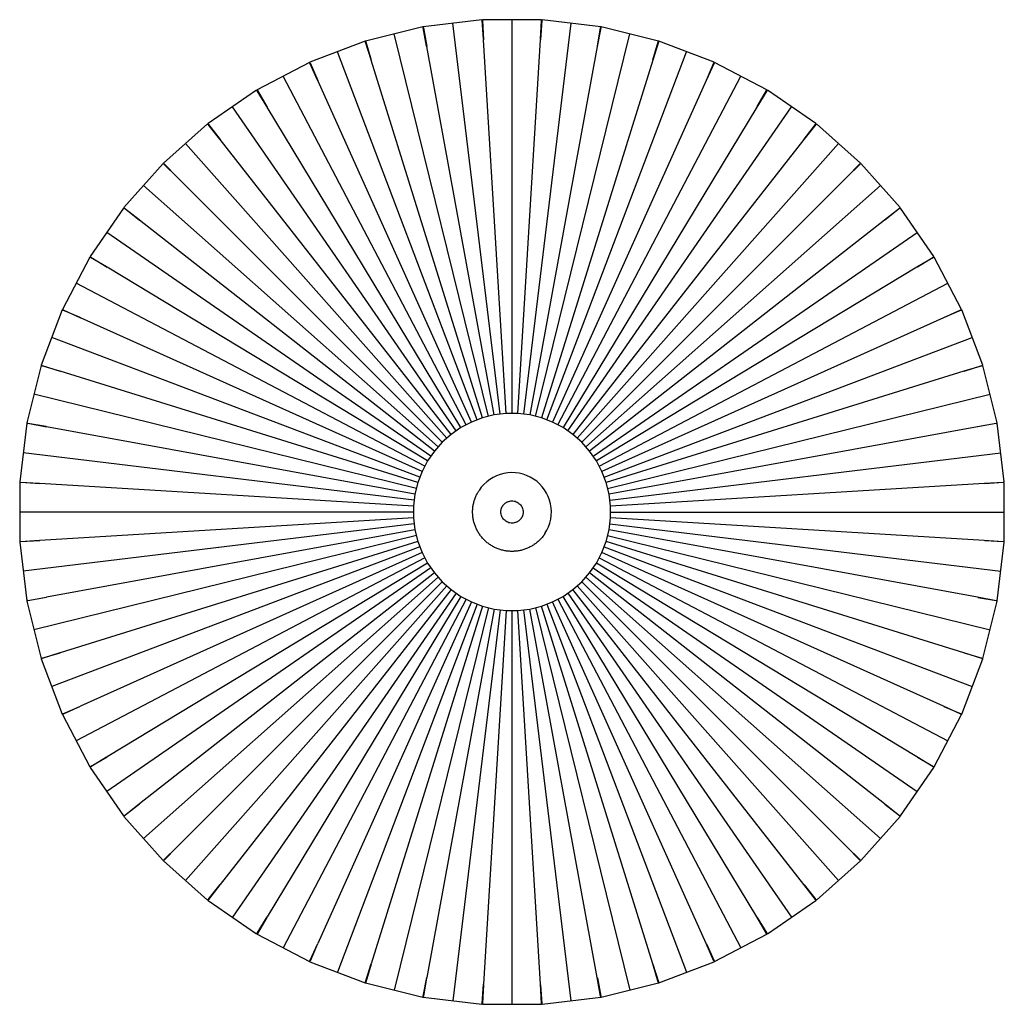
# Paper-space layout '_Superior' of a CAD drawing. Header units: inches. Extents: x -9.8 to 9.8, y -9.8 to 9.8.
import ezdxf

# ---------------------------------------------------------------- set-up
doc = ezdxf.new("R2010")
doc.units = ezdxf.units.IN
doc.header["$MEASUREMENT"] = 0

psp = doc.layouts.new('_Superior')

# ---------------------------------------------------------------- linework, layer by layer
at = {"color": 7, "linetype": 'Continuous', "lineweight": 25}
for p, q in [((0.591, 9.843), (-0.591, 9.843)), ((-0.591, 9.825), (-0.591, 9.843)), ((0, 1.969), (0, 9.843)), ((0.591, 9.843), (0.591, 9.825)), ((-1.782, 9.698), (-2.929, 9.415)), ((-1.782, 9.698), (-1.778, 9.681)), ((-1.707, 9.315), (-1.778, 9.681)), ((-0.6, 9.842), (-1.773, 9.7)), ((-1.77, 9.682), (-1.773, 9.7)), ((-1.77, 9.682), (-1.705, 9.304)), ((-0.237, 1.954), (-1.186, 9.771)), ((-0.6, 9.842), (-0.598, 9.824)), ((-0.572, 9.453), (-0.598, 9.824)), ((-0.59, 9.825), (-0.571, 9.442)), ((0.237, 1.954), (1.186, 9.771)), ((0.598, 9.824), (0.571, 9.442)), ((0.572, 9.453), (0.591, 9.825)), ((0.598, 9.824), (0.6, 9.842)), ((1.773, 9.7), (0.6, 9.842)), ((1.778, 9.681), (1.705, 9.304)), ((1.707, 9.315), (1.77, 9.682)), ((1.77, 9.682), (1.773, 9.7)), ((1.778, 9.681), (1.782, 9.698)), ((2.929, 9.415), (1.782, 9.698)), ((-0.471, 1.911), (-2.355, 9.557)), ((0.471, 1.911), (2.355, 9.557)), ((-2.938, 9.412), (-4.042, 8.994)), ((-2.938, 9.412), (-2.932, 9.396)), ((-2.817, 9.042), (-2.932, 9.396)), ((-2.925, 9.398), (-2.929, 9.415)), ((-2.924, 9.398), (-2.814, 9.031)), ((-0.355, 1.94), (-1.705, 9.304)), ((-0.119, 1.969), (-0.571, 9.442)), ((0.119, 1.969), (0.571, 9.442)), ((1.705, 9.304), (0.355, 1.94)), ((2.932, 9.396), (2.814, 9.031)), ((2.818, 9.042), (2.925, 9.398)), ((2.925, 9.398), (2.929, 9.415)), ((2.932, 9.396), (2.938, 9.412)), ((4.042, 8.994), (2.938, 9.412)), ((-0.698, 1.841), (-3.49, 9.203)), ((0.698, 1.841), (3.49, 9.203)), ((-4.051, 8.99), (-5.097, 8.441)), ((-4.051, 8.99), (-4.043, 8.974)), ((-3.887, 8.636), (-4.043, 8.974)), ((-4.036, 8.977), (-4.042, 8.994)), ((-4.036, 8.977), (-3.882, 8.626)), ((-0.587, 1.883), (-2.814, 9.031)), ((2.814, 9.031), (0.587, 1.883)), ((4.043, 8.974), (3.882, 8.626)), ((3.887, 8.636), (4.036, 8.977)), ((4.036, 8.977), (4.042, 8.994)), ((4.043, 8.974), (4.051, 8.99)), ((5.097, 8.441), (4.051, 8.99)), ((-0.915, 1.743), (-4.574, 8.715)), ((0.915, 1.743), (4.574, 8.715)), ((-0.809, 1.798), (-3.882, 8.626)), ((3.882, 8.626), (0.809, 1.798)), ((-5.105, 8.436), (-6.077, 7.765)), ((-5.105, 8.436), (-5.095, 8.421)), ((-5.089, 8.425), (-5.097, 8.441)), ((-4.899, 8.105), (-5.095, 8.421)), ((-5.088, 8.425), (-4.894, 8.095)), ((5.095, 8.421), (4.894, 8.095)), ((4.899, 8.105), (5.089, 8.425)), ((5.089, 8.425), (5.097, 8.441)), ((5.095, 8.421), (5.105, 8.436)), ((6.077, 7.765), (5.105, 8.436)), ((-1.118, 1.62), (-5.591, 8.1)), ((-1.02, 1.688), (-4.894, 8.095)), ((4.894, 8.095), (1.02, 1.688)), ((1.118, 1.62), (5.591, 8.1)), ((-6.085, 7.759), (-6.969, 6.976)), ((-6.085, 7.759), (-6.073, 7.746)), ((-6.067, 7.75), (-6.077, 7.765)), ((-5.84, 7.455), (-6.073, 7.746)), ((-6.067, 7.75), (-5.834, 7.446)), ((6.073, 7.745), (5.834, 7.446)), ((5.841, 7.455), (6.067, 7.75)), ((6.067, 7.75), (6.077, 7.765)), ((6.073, 7.746), (6.085, 7.759)), ((6.969, 6.976), (6.085, 7.759)), ((-1.305, 1.473), (-6.527, 7.367)), ((-1.216, 1.552), (-5.834, 7.446)), ((5.834, 7.446), (1.216, 1.552)), ((1.305, 1.473), (6.527, 7.367)), ((-6.976, 6.969), (-7.759, 6.085)), ((-6.976, 6.969), (-6.962, 6.957)), ((-6.957, 6.962), (-6.969, 6.976)), ((-6.696, 6.697), (-6.962, 6.957)), ((-6.957, 6.963), (-6.689, 6.689)), ((6.963, 6.957), (6.689, 6.689)), ((6.697, 6.696), (6.957, 6.962)), ((6.957, 6.962), (6.969, 6.976)), ((6.962, 6.957), (6.976, 6.969)), ((7.759, 6.085), (6.976, 6.969)), ((-1.473, 1.305), (-7.367, 6.527)), ((-1.394, 1.394), (-6.689, 6.689)), ((6.689, 6.689), (1.394, 1.394)), ((1.473, 1.305), (7.367, 6.527)), ((-7.765, 6.077), (-8.436, 5.105)), ((-7.765, 6.077), (-7.75, 6.067)), ((-7.746, 6.073), (-7.759, 6.085)), ((-7.455, 5.841), (-7.75, 6.067)), ((-7.745, 6.073), (-7.446, 5.834)), ((7.75, 6.067), (7.446, 5.834)), ((7.455, 5.84), (7.746, 6.073)), ((7.746, 6.073), (7.759, 6.085)), ((7.75, 6.067), (7.765, 6.077)), ((8.436, 5.105), (7.765, 6.077)), ((-1.552, 1.216), (-7.446, 5.834)), ((7.446, 5.834), (1.552, 1.216)), ((-1.62, 1.118), (-8.1, 5.591)), ((1.62, 1.118), (8.1, 5.591)), ((-8.441, 5.097), (-8.99, 4.051)), ((-8.441, 5.097), (-8.425, 5.089)), ((-8.421, 5.095), (-8.436, 5.105)), ((-8.105, 4.899), (-8.425, 5.089)), ((-8.421, 5.095), (-8.095, 4.894)), ((8.425, 5.088), (8.095, 4.894)), ((8.105, 4.899), (8.421, 5.095)), ((8.421, 5.095), (8.436, 5.105)), ((8.425, 5.089), (8.441, 5.097)), ((8.99, 4.051), (8.441, 5.097)), ((-1.688, 1.02), (-8.095, 4.894)), ((8.095, 4.894), (1.688, 1.02)), ((-1.743, 0.915), (-8.715, 4.574)), ((1.743, 0.915), (8.715, 4.574)), ((-8.994, 4.042), (-9.412, 2.938)), ((-8.994, 4.042), (-8.977, 4.036)), ((-8.974, 4.043), (-8.99, 4.051)), ((-8.636, 3.887), (-8.977, 4.036)), ((-8.974, 4.043), (-8.626, 3.882)), ((8.977, 4.036), (8.626, 3.882)), ((8.636, 3.887), (8.974, 4.043)), ((8.974, 4.043), (8.99, 4.051)), ((8.977, 4.036), (8.994, 4.042)), ((9.412, 2.938), (8.994, 4.042)), ((-1.798, 0.809), (-8.626, 3.882)), ((8.626, 3.882), (1.798, 0.809)), ((-1.841, 0.698), (-9.203, 3.49)), ((1.841, 0.698), (9.203, 3.49)), ((-9.415, 2.929), (-9.698, 1.782)), ((-9.415, 2.929), (-9.398, 2.925)), ((-9.396, 2.932), (-9.412, 2.938)), ((-9.042, 2.818), (-9.398, 2.925)), ((-9.396, 2.932), (-9.031, 2.814)), ((-1.883, 0.587), (-9.031, 2.814)), ((9.031, 2.814), (1.883, 0.587)), ((9.398, 2.924), (9.031, 2.814)), ((9.042, 2.817), (9.396, 2.932)), ((9.396, 2.932), (9.412, 2.938)), ((9.398, 2.925), (9.415, 2.929)), ((9.698, 1.782), (9.415, 2.929)), ((-1.911, 0.471), (-9.557, 2.355)), ((1.911, 0.471), (9.557, 2.355)), ((-0.119, 1.969), (-0.355, 1.94)), ((0.119, 1.969), (-0.119, 1.969)), ((0.355, 1.94), (0.119, 1.969)), ((-9.7, 1.773), (-9.842, 0.6)), ((-9.7, 1.773), (-9.682, 1.77)), ((-9.681, 1.778), (-9.698, 1.782)), ((-9.681, 1.778), (-9.304, 1.705)), ((-0.809, 1.798), (-1.02, 1.688)), ((-0.587, 1.883), (-0.809, 1.798)), ((-0.355, 1.94), (-0.587, 1.883)), ((0.587, 1.883), (0.355, 1.94)), ((0.809, 1.798), (0.587, 1.883)), ((1.02, 1.688), (0.809, 1.798)), ((9.315, 1.707), (9.681, 1.778)), ((9.681, 1.778), (9.698, 1.782)), ((9.682, 1.77), (9.7, 1.773)), ((9.842, 0.6), (9.7, 1.773)), ((-9.315, 1.707), (-9.682, 1.77)), ((-1.94, 0.355), (-9.304, 1.705)), ((-1.02, 1.688), (-1.216, 1.552)), ((1.216, 1.552), (1.02, 1.688)), ((9.304, 1.705), (1.94, 0.355)), ((9.682, 1.77), (9.304, 1.705)), ((-1.394, 1.394), (-1.552, 1.216)), ((-1.216, 1.552), (-1.394, 1.394)), ((1.394, 1.394), (1.216, 1.552)), ((1.552, 1.216), (1.394, 1.394)), ((-1.954, 0.237), (-9.771, 1.186)), ((-1.552, 1.216), (-1.688, 1.02)), ((1.688, 1.02), (1.552, 1.216)), ((1.954, 0.237), (9.771, 1.186)), ((-1.688, 1.02), (-1.798, 0.809)), ((1.798, 0.809), (1.688, 1.02)), ((-1.798, 0.809), (-1.883, 0.587)), ((1.883, 0.587), (1.798, 0.809)), ((-9.843, 0.591), (-9.825, 0.591)), ((-9.843, 0.591), (-9.843, -0.591)), ((-9.824, 0.598), (-9.842, 0.6)), ((-9.453, 0.572), (-9.825, 0.591)), ((-9.824, 0.598), (-9.442, 0.571)), ((9.453, 0.572), (9.824, 0.598)), ((9.824, 0.598), (9.842, 0.6)), ((9.825, 0.591), (9.843, 0.591)), ((9.843, -0.591), (9.843, 0.591)), ((-1.969, 0.119), (-9.442, 0.571)), ((-1.883, 0.587), (-1.94, 0.355)), ((1.94, 0.355), (1.883, 0.587)), ((9.442, 0.571), (1.969, 0.119)), ((9.825, 0.59), (9.442, 0.571)), ((-1.94, 0.355), (-1.969, 0.119)), ((1.969, 0.119), (1.94, 0.355)), ((-1.969, 0), (-9.843, 0)), ((-1.969, 0.119), (-1.969, -0.119)), ((1.969, -0.119), (1.969, 0.119)), ((1.969, 0), (9.843, 0)), ((-1.969, -0.119), (-9.442, -0.571)), ((-1.969, -0.119), (-1.94, -0.355)), ((1.94, -0.355), (1.969, -0.119)), ((9.442, -0.571), (1.969, -0.119)), ((-1.954, -0.237), (-9.771, -1.186)), ((-1.94, -0.355), (-9.304, -1.705)), ((-1.94, -0.355), (-1.883, -0.587)), ((1.883, -0.587), (1.94, -0.355)), ((9.304, -1.705), (1.94, -0.355)), ((1.954, -0.237), (9.771, -1.186)), ((-9.825, -0.591), (-9.843, -0.591)), ((-9.825, -0.59), (-9.442, -0.571)), ((-9.453, -0.572), (-9.824, -0.598)), ((-1.911, -0.471), (-9.557, -2.355)), ((-1.883, -0.587), (-9.031, -2.814)), ((-1.883, -0.587), (-1.798, -0.809)), ((1.798, -0.809), (1.883, -0.587)), ((9.031, -2.814), (1.883, -0.587)), ((1.911, -0.471), (9.557, -2.355)), ((9.824, -0.598), (9.442, -0.571)), ((9.453, -0.572), (9.825, -0.591)), ((9.825, -0.591), (9.843, -0.591)), ((-9.842, -0.6), (-9.824, -0.598)), ((-9.842, -0.6), (-9.7, -1.773)), ((-1.841, -0.698), (-9.203, -3.49)), ((1.841, -0.698), (9.203, -3.49)), ((9.7, -1.773), (9.842, -0.6)), ((9.824, -0.598), (9.842, -0.6)), ((-1.743, -0.915), (-8.715, -4.574)), ((-1.798, -0.809), (-8.626, -3.882)), ((-1.798, -0.809), (-1.688, -1.02)), ((1.688, -1.02), (1.798, -0.809)), ((1.743, -0.915), (8.715, -4.574)), ((8.626, -3.882), (1.798, -0.809)), ((-1.62, -1.118), (-8.1, -5.591)), ((-1.688, -1.02), (-8.095, -4.894)), ((-1.688, -1.02), (-1.552, -1.216)), ((1.552, -1.216), (1.688, -1.02)), ((1.62, -1.118), (8.1, -5.591)), ((8.095, -4.894), (1.688, -1.02)), ((-1.552, -1.216), (-7.446, -5.834)), ((-1.473, -1.305), (-7.367, -6.527)), ((-1.552, -1.216), (-1.394, -1.394)), ((1.394, -1.394), (1.552, -1.216)), ((1.473, -1.305), (7.367, -6.527)), ((7.446, -5.834), (1.552, -1.216)), ((-1.394, -1.394), (-6.689, -6.689)), ((-1.305, -1.473), (-6.527, -7.367)), ((-1.216, -1.552), (-5.834, -7.446)), ((-1.394, -1.394), (-1.216, -1.552)), ((-1.216, -1.552), (-1.02, -1.688)), ((1.02, -1.688), (1.216, -1.552)), ((1.216, -1.552), (1.394, -1.394)), ((5.834, -7.446), (1.216, -1.552)), ((1.305, -1.473), (6.527, -7.367)), ((6.689, -6.689), (1.394, -1.394)), ((-9.682, -1.77), (-9.7, -1.773)), ((-9.682, -1.77), (-9.304, -1.705)), ((-9.315, -1.707), (-9.681, -1.778)), ((-1.118, -1.62), (-5.591, -8.1)), ((-1.02, -1.688), (-4.894, -8.095)), ((-0.915, -1.743), (-4.574, -8.715)), ((-1.02, -1.688), (-0.809, -1.798)), ((0.809, -1.798), (1.02, -1.688)), ((0.915, -1.743), (4.574, -8.715)), ((4.894, -8.095), (1.02, -1.688)), ((1.118, -1.62), (5.591, -8.1)), ((9.681, -1.778), (9.304, -1.705)), ((9.315, -1.707), (9.682, -1.77)), ((9.682, -1.77), (9.7, -1.773)), ((-9.698, -1.782), (-9.681, -1.778)), ((-9.698, -1.782), (-9.415, -2.929)), ((-0.809, -1.798), (-3.882, -8.626)), ((-0.698, -1.841), (-3.49, -9.203)), ((-0.587, -1.883), (-2.814, -9.031)), ((-0.471, -1.911), (-2.355, -9.557)), ((-0.355, -1.94), (-1.705, -9.304)), ((-0.237, -1.954), (-1.186, -9.771)), ((-0.809, -1.798), (-0.587, -1.883)), ((-0.587, -1.883), (-0.355, -1.94)), ((-0.119, -1.969), (-0.571, -9.442)), ((-0.355, -1.94), (-0.119, -1.969)), ((-0.119, -1.969), (0.119, -1.969)), ((0, -9.843), (0, -1.969)), ((0.119, -1.969), (0.355, -1.94)), ((0.571, -9.442), (0.119, -1.969)), ((1.186, -9.771), (0.237, -1.954)), ((0.355, -1.94), (0.587, -1.883)), ((1.705, -9.304), (0.355, -1.94)), ((0.471, -1.911), (2.355, -9.557)), ((0.587, -1.883), (0.809, -1.798)), ((2.814, -9.031), (0.587, -1.883)), ((0.698, -1.841), (3.49, -9.203)), ((3.882, -8.626), (0.809, -1.798)), ((9.415, -2.929), (9.698, -1.782)), ((9.681, -1.778), (9.698, -1.782)), ((-9.398, -2.925), (-9.415, -2.929)), ((-9.412, -2.938), (-9.396, -2.932)), ((-9.412, -2.938), (-8.994, -4.042)), ((-9.398, -2.924), (-9.031, -2.814)), ((-9.042, -2.817), (-9.396, -2.932)), ((8.994, -4.042), (9.412, -2.938)), ((9.396, -2.932), (9.031, -2.814)), ((9.042, -2.818), (9.398, -2.925)), ((9.396, -2.932), (9.412, -2.938)), ((9.398, -2.925), (9.415, -2.929)), ((-8.977, -4.036), (-8.626, -3.882)), ((-8.636, -3.887), (-8.974, -4.043)), ((8.974, -4.043), (8.626, -3.882)), ((8.636, -3.887), (8.977, -4.036)), ((-8.977, -4.036), (-8.994, -4.042)), ((-8.99, -4.051), (-8.974, -4.043)), ((-8.99, -4.051), (-8.441, -5.097)), ((8.441, -5.097), (8.99, -4.051)), ((8.974, -4.043), (8.99, -4.051)), ((8.977, -4.036), (8.994, -4.042)), ((-8.425, -5.088), (-8.095, -4.894)), ((-8.105, -4.899), (-8.421, -5.095)), ((8.421, -5.095), (8.095, -4.894)), ((8.105, -4.899), (8.425, -5.089)), ((-8.425, -5.089), (-8.441, -5.097)), ((-8.436, -5.105), (-8.421, -5.095)), ((-8.436, -5.105), (-7.765, -6.077)), ((7.765, -6.077), (8.436, -5.105)), ((8.421, -5.095), (8.436, -5.105)), ((8.425, -5.089), (8.441, -5.097)), ((-7.75, -6.067), (-7.446, -5.834)), ((-7.455, -5.84), (-7.746, -6.073)), ((7.745, -6.073), (7.446, -5.834)), ((7.455, -5.841), (7.75, -6.067)), ((-7.75, -6.067), (-7.765, -6.077)), ((-7.759, -6.085), (-7.746, -6.073)), ((-7.759, -6.085), (-6.976, -6.969)), ((6.976, -6.969), (7.759, -6.085)), ((7.746, -6.073), (7.759, -6.085)), ((7.75, -6.067), (7.765, -6.077)), ((-6.963, -6.957), (-6.689, -6.689)), ((6.957, -6.963), (6.689, -6.689)), ((-6.697, -6.696), (-6.957, -6.962)), ((6.696, -6.697), (6.962, -6.957)), ((-6.962, -6.957), (-6.976, -6.969)), ((-6.969, -6.976), (-6.957, -6.962)), ((-6.969, -6.976), (-6.085, -7.759)), ((6.085, -7.759), (6.969, -6.976)), ((6.957, -6.962), (6.969, -6.976)), ((6.962, -6.957), (6.976, -6.969)), ((-6.073, -7.745), (-5.834, -7.446)), ((-5.841, -7.455), (-6.067, -7.75)), ((6.067, -7.75), (5.834, -7.446)), ((5.84, -7.455), (6.073, -7.746)), ((-6.073, -7.746), (-6.085, -7.759)), ((-6.077, -7.765), (-6.067, -7.75)), ((-6.077, -7.765), (-5.105, -8.436)), ((5.105, -8.436), (6.077, -7.765)), ((6.067, -7.75), (6.077, -7.765)), ((6.073, -7.746), (6.085, -7.759)), ((-5.095, -8.421), (-4.894, -8.095)), ((-4.899, -8.105), (-5.089, -8.425)), ((5.088, -8.425), (4.894, -8.095)), ((4.899, -8.105), (5.095, -8.421)), ((-5.095, -8.421), (-5.105, -8.436)), ((-5.097, -8.441), (-5.089, -8.425)), ((-5.097, -8.441), (-4.051, -8.99)), ((4.051, -8.99), (5.097, -8.441)), ((5.089, -8.425), (5.097, -8.441)), ((5.095, -8.421), (5.105, -8.436)), ((-4.043, -8.974), (-3.882, -8.626)), ((-3.887, -8.636), (-4.036, -8.977)), ((4.036, -8.977), (3.882, -8.626)), ((3.887, -8.636), (4.043, -8.974)), ((-4.043, -8.974), (-4.051, -8.99)), ((-4.042, -8.994), (-4.036, -8.977)), ((-4.042, -8.994), (-2.938, -9.412)), ((-2.932, -9.396), (-2.814, -9.031)), ((-2.818, -9.042), (-2.925, -9.398)), ((2.924, -9.398), (2.814, -9.031)), ((2.817, -9.042), (2.932, -9.396)), ((2.938, -9.412), (4.042, -8.994)), ((4.036, -8.977), (4.042, -8.994)), ((4.043, -8.974), (4.051, -8.99)), ((-2.932, -9.396), (-2.938, -9.412)), ((-2.929, -9.415), (-2.925, -9.398)), ((-2.929, -9.415), (-1.782, -9.698)), ((-1.778, -9.681), (-1.705, -9.304)), ((-1.707, -9.315), (-1.77, -9.682)), ((-0.598, -9.824), (-0.571, -9.442)), ((0.59, -9.825), (0.571, -9.442)), ((1.77, -9.682), (1.705, -9.304)), ((1.707, -9.315), (1.778, -9.681)), ((1.782, -9.698), (2.929, -9.415)), ((2.925, -9.398), (2.929, -9.415)), ((2.932, -9.396), (2.938, -9.412)), ((-0.572, -9.453), (-0.591, -9.825)), ((0.572, -9.453), (0.598, -9.824)), ((-1.778, -9.681), (-1.782, -9.698)), ((-1.77, -9.682), (-1.773, -9.7)), ((-1.773, -9.7), (-0.6, -9.842)), ((-0.598, -9.824), (-0.6, -9.842)), ((-0.591, -9.843), (-0.591, -9.825)), ((-0.591, -9.843), (0.591, -9.843)), ((0.591, -9.843), (0.591, -9.825)), ((0.598, -9.824), (0.6, -9.842)), ((0.6, -9.842), (1.773, -9.7)), ((1.77, -9.682), (1.773, -9.7)), ((1.778, -9.681), (1.782, -9.698))]:
    psp.add_line(p, q, dxfattribs=at)
for points, knots in [([(0.659, -0.431), (0.773, -0.256), (0.813, -0.043), (0.728, 0.366), (0.605, 0.545), (0.256, 0.773), (0.043, 0.813), (-0.366, 0.728), (-0.545, 0.605), (-0.659, 0.431)], [0, 0, 0, 0, 0.25, 0.25, 0.5, 0.5, 0.75, 0.75, 1, 1, 1, 1]), ([(0.659, -0.431), (0.656, -0.435), (0.651, -0.444), (0.642, -0.456), (0.633, -0.469), (0.623, -0.481), (0.609, -0.499), (0.589, -0.523), (0.563, -0.551), (0.535, -0.578), (0.496, -0.612), (0.445, -0.651), (0.379, -0.692), (0.309, -0.725), (0.237, -0.752), (0.162, -0.772), (0.085, -0.784), (0.008, -0.789), (-0.069, -0.786), (-0.146, -0.775), (-0.221, -0.757), (-0.294, -0.732), (-0.365, -0.699), (-0.431, -0.66), (-0.494, -0.615), (-0.552, -0.563), (-0.604, -0.507), (-0.651, -0.445), (-0.692, -0.379), (-0.725, -0.309), (-0.752, -0.237), (-0.772, -0.162), (-0.784, -0.085), (-0.789, -0.008), (-0.786, 0.069), (-0.775, 0.146), (-0.76, 0.209), (-0.744, 0.258), (-0.731, 0.294), (-0.716, 0.329), (-0.7, 0.36), (-0.686, 0.387), (-0.673, 0.409), (-0.664, 0.423), (-0.659, 0.431)], [0, 0, 0, 0, 0.006254, 0.012505, 0.018755, 0.025006, 0.03126, 0.046889, 0.062518, 0.078146, 0.093775, 0.125023, 0.156271, 0.187519, 0.218768, 0.250016, 0.281264, 0.312512, 0.34376, 0.375008, 0.406256, 0.437504, 0.468752, 0.5, 0.531249, 0.562497, 0.593745, 0.624993, 0.656241, 0.687489, 0.718737, 0.749985, 0.781233, 0.812481, 0.84373, 0.874978, 0.906226, 0.921854, 0.937483, 0.953112, 0.968741, 0.979162, 0.989578, 1, 1, 1, 1]), ([(-0.186, 0.122), (-0.185, 0.124), (-0.181, 0.129), (-0.176, 0.136), (-0.171, 0.143), (-0.165, 0.149), (-0.156, 0.159), (-0.143, 0.171), (-0.126, 0.184), (-0.107, 0.195), (-0.081, 0.208), (-0.046, 0.219), (-0.002, 0.224), (0.041, 0.22), (0.084, 0.208), (0.122, 0.187), (0.157, 0.16), (0.185, 0.126), (0.206, 0.088), (0.219, 0.046), (0.223, 0.01), (0.222, -0.02), (0.219, -0.041), (0.214, -0.062), (0.208, -0.081), (0.201, -0.096), (0.194, -0.109), (0.189, -0.118), (0.186, -0.122)], [0, 0, 0, 0, 0.012533, 0.025036, 0.03753, 0.050034, 0.062566, 0.093839, 0.125111, 0.156384, 0.187656, 0.250126, 0.312595, 0.375065, 0.437534, 0.500004, 0.562473, 0.624942, 0.687412, 0.749881, 0.812351, 0.843623, 0.874896, 0.906168, 0.937441, 0.958309, 0.979132, 1, 1, 1, 1]), ([(0.186, -0.122), (0.185, -0.124), (0.181, -0.129), (0.176, -0.136), (0.171, -0.143), (0.165, -0.149), (0.156, -0.159), (0.143, -0.171), (0.126, -0.184), (0.107, -0.195), (0.081, -0.208), (0.046, -0.219), (0.002, -0.224), (-0.041, -0.22), (-0.084, -0.208), (-0.122, -0.187), (-0.157, -0.16), (-0.185, -0.126), (-0.206, -0.088), (-0.219, -0.046), (-0.223, -0.01), (-0.222, 0.02), (-0.219, 0.041), (-0.214, 0.062), (-0.208, 0.081), (-0.201, 0.096), (-0.194, 0.109), (-0.189, 0.118), (-0.186, 0.122)], [0, 0, 0, 0, 0.012533, 0.025036, 0.03753, 0.050034, 0.062566, 0.093839, 0.125111, 0.156384, 0.187656, 0.250126, 0.312595, 0.375065, 0.437534, 0.500004, 0.562473, 0.624942, 0.687412, 0.749881, 0.812351, 0.843623, 0.874896, 0.906168, 0.937441, 0.958309, 0.979132, 1, 1, 1, 1])]:
    psp.add_open_spline(points, degree=3, knots=knots, dxfattribs=at)

doc.saveas('drawing.dxf')
